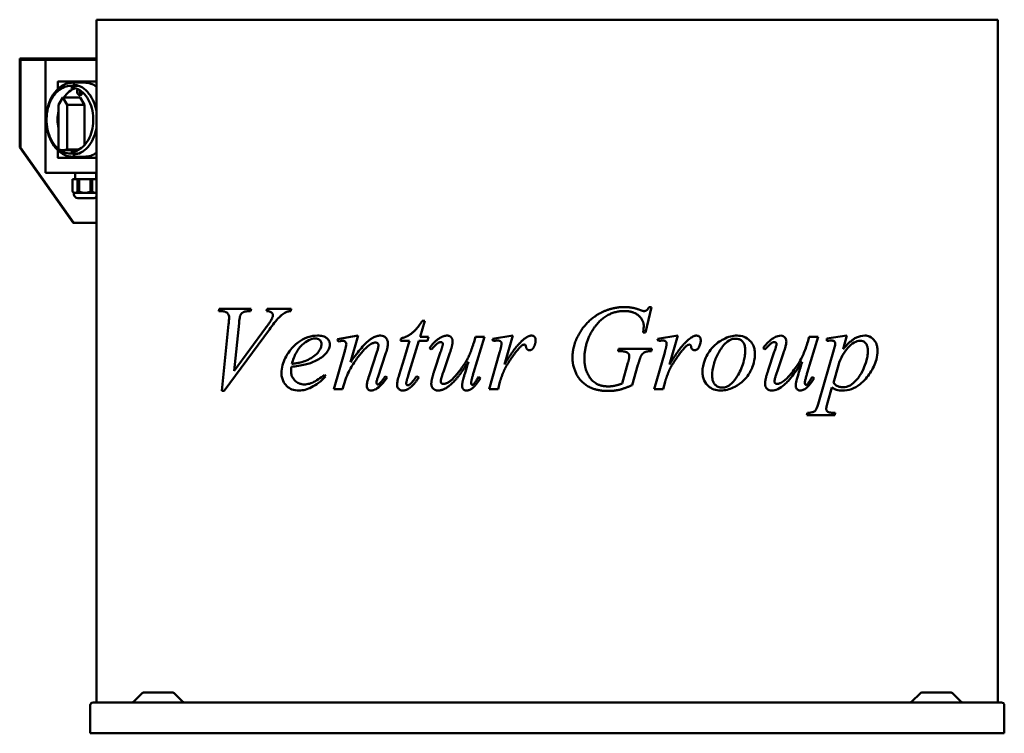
# Model space of a CAD drawing. Header units: millimetres. Extents: x 231 to 1029, y 156 to 734.
import ezdxf

# ---------------------------------------------------------------- set-up
doc = ezdxf.new("R2010")
doc.units = ezdxf.units.MM
doc.header["$LTSCALE"] = 3
doc.layers.add('Widoczne (ISO)', color=7, linetype='Continuous', lineweight=50)

msp = doc.modelspace()

# ---------------------------------------------------------------- linework, layer by layer
at = {"layer": 'Widoczne (ISO)'}
for p, q in [((293.68, 734.5), (317.7, 734.5)), ((293.68, 734.5), (293.68, 181.5)), ((484.62, 734.5), (317.7, 734.5)), ((484.62, 734.5), (542.61, 734.5)), ((774.49, 734.5), (542.61, 734.5)), ((774.49, 734.5), (832.47, 734.5)), ((999.4, 734.5), (832.47, 734.5)), ((999.4, 734.5), (1023.41, 734.5)), ((1023.41, 734.5), (1023.41, 181.5)), ((231.45, 701.2), (231.45, 703)), ((232.73, 703), (231.45, 703)), ((232.73, 702), (232.16, 702)), ((232.16, 701.2), (232.16, 702)), ((293.68, 703), (232.73, 703)), ((232.73, 702), (293.68, 702)), ((252.31, 610.5), (252.31, 702)), ((231.45, 701.2), (231.45, 631)), ((232.16, 631), (232.16, 701.2)), ((262.23, 678.2), (262.23, 684)), ((293.68, 684.4), (262.57, 684.4)), ((278.93, 681), (272.85, 681)), ((283.99, 683.5), (274.43, 683.5)), ((266.31, 671.5), (262.78, 665.54)), ((269.85, 665.54), (266.31, 671.5)), ((280.46, 671.5), (266.31, 671.5)), ((280.46, 671.5), (283.99, 665.54)), ((262.78, 665.54), (262.78, 629.38)), ((269.85, 629.38), (269.85, 665.54)), ((283.99, 665.54), (269.85, 665.54)), ((283.99, 665.54), (283.99, 632.98)), ((231.45, 631), (274.68, 569.87)), ((232.16, 631), (231.45, 631)), ((275.39, 569.87), (232.16, 631)), ((262.23, 623), (262.23, 628.8)), ((262.57, 622.6), (293.68, 622.6)), ((278.67, 628.87), (266.31, 628.87)), ((279.62, 629.38), (269.85, 629.38)), ((278.93, 626), (272.85, 626)), ((283.99, 623.5), (274.43, 623.5)), ((293.68, 610.5), (252.31, 610.5)), ((276.24, 610.5), (276.24, 605.25)), ((293.44, 610.5), (293.44, 605.25)), ((274.29, 605.25), (278.29, 605.25)), ((274.29, 605.25), (274.29, 595.29)), ((274.29, 595.29), (274.29, 605.25)), ((279.57, 605.25), (278.29, 605.25)), ((278.29, 605.25), (278.29, 595.29)), ((279.57, 605.25), (288.72, 605.25)), ((279.57, 605.25), (279.57, 595.29)), ((290.12, 605.25), (288.72, 605.25)), ((288.72, 605.25), (288.72, 595.29)), ((290.12, 605.25), (293.68, 605.25)), ((290.12, 605.25), (290.12, 595.29)), ((275.34, 594.24), (274.29, 595.29)), ((276.29, 594.24), (275.34, 594.24)), ((275.34, 594.24), (275.34, 593.15)), ((284.15, 594.24), (276.29, 594.24)), ((278.29, 595.29), (279.57, 595.29)), ((291.14, 589.95), (278.54, 589.95)), ((292.7, 594.24), (284.15, 594.24)), ((288.72, 595.29), (290.12, 595.29)), ((293.68, 594.24), (292.7, 594.24)), ((275.39, 569.87), (274.68, 569.87)), ((293.68, 569.87), (275.39, 569.87)), ((392.57, 498.49), (393.05, 500.24)), ((394.32, 498.49), (392.57, 498.49)), ((393.05, 500.24), (418.75, 500.24)), ((418.75, 500.24), (418.22, 498.49)), ((431.23, 498.49), (431.82, 500.24)), ((431.82, 500.24), (451.31, 500.24)), ((451.31, 500.24), (450.83, 498.49)), ((742.8, 501.73), (737.96, 481.23)), ((741.04, 501.73), (742.8, 501.73)), ((395.23, 433.76), (400.59, 487.87)), ((409.03, 488.83), (405.16, 450.06)), ((559.53, 490.58), (555.66, 477.52)), ((557.41, 490.58), (559.53, 490.58)), ((433.57, 483.52), (396.98, 433.76)), ((405.16, 450.06), (430.54, 484.69)), ((505.37, 478.63), (488.85, 475.66)), ((499.15, 457.02), (505.37, 478.63)), ((614.23, 475.98), (630.64, 478.63)), ((630.64, 478.63), (623.95, 455.32)), ((737.96, 481.23), (736.21, 481.23)), ((747.89, 475.98), (764.3, 478.63)), ((764.3, 478.63), (757.61, 455.32)), ((884.8, 476.19), (901.15, 478.63)), ((901.15, 478.63), (897.97, 467.59)), ((488.85, 475.66), (489.28, 473.9)), ((489.28, 473.9), (491.03, 474.17)), ((540.15, 476.35), (539.67, 474.44)), ((539.67, 474.44), (542.61, 474.44)), ((542.61, 459.92), (547, 474.44)), ((547, 474.44), (542.61, 474.44)), ((554.7, 474.44), (545.99, 446.24)), ((561.5, 474.44), (554.7, 474.44)), ((555.66, 477.52), (562.29, 477.52)), ((562.29, 477.52), (561.5, 474.44)), ((607.65, 477.52), (598.88, 448.52)), ((599.25, 473.53), (600.37, 477.52)), ((600.37, 477.52), (607.65, 477.52)), ((614.87, 474.22), (614.23, 475.98)), ((748.53, 474.22), (747.89, 475.98)), ((877.79, 477.52), (869.03, 448.52)), ((869.4, 473.53), (870.51, 477.52)), ((870.51, 477.52), (877.79, 477.52)), ((884.8, 474.33), (884.8, 476.19)), ((494.37, 465.3), (485.72, 435.24)), ((520.66, 465.25), (514.29, 445.97)), ((521.35, 444.75), (527.99, 464.77)), ((564.63, 467.32), (563.14, 468.38)), ((567.23, 450.54), (572.22, 465.35)), ((579.71, 464.66), (574.46, 449.37)), ((611.42, 435.24), (619.97, 465.04)), ((715.82, 466.05), (716.35, 467.9)), ((717.15, 466.05), (715.82, 466.05)), ((716.35, 467.9), (743.33, 467.9)), ((743.33, 467.9), (742.85, 466.05)), ((745.08, 435.24), (753.63, 465.04)), ((834.77, 467.32), (833.29, 468.38)), ((837.38, 450.54), (842.37, 465.35)), ((849.86, 464.66), (844.6, 449.37)), ((878.48, 425), (890.59, 467)), ((542.61, 459.92), (538.61, 446.72)), ((719.17, 439.76), (723.89, 456.49)), ((731.96, 454.84), (727.18, 438.43)), ((894.25, 454.63), (890.16, 440.29)), ((478.18, 446.77), (479.13, 445.39)), ((492.89, 435.24), (495.22, 443.16)), ((528.89, 444.8), (527.4, 445.71)), ((552.95, 445.87), (554.54, 444.7)), ((602.97, 445.33), (604.41, 444.22)), ((620.28, 441.3), (618.74, 435.24)), ((753.95, 441.3), (752.41, 435.24)), ((873.12, 445.33), (874.55, 444.22)), ((396.98, 433.76), (395.23, 433.76)), ((485.72, 435.24), (492.89, 435.24)), ((618.74, 435.24), (611.42, 435.24)), ((752.41, 435.24), (745.08, 435.24)), ((889.05, 436.47), (885.49, 424.09)), ((868.71, 414.27), (869.19, 416.02)), ((891.75, 416.02), (891.28, 414.27)), ((891.28, 414.27), (868.71, 414.27)), ((330.59, 189.06), (323.46, 181.94)), ((331.65, 189.5), (355.45, 189.5)), ((356.51, 189.06), (363.63, 181.94)), ((960.59, 189.06), (953.46, 181.94)), ((961.65, 189.5), (985.45, 189.5)), ((986.51, 189.06), (993.63, 181.94)), ((288.55, 156.5), (288.55, 179.2)), ((290.85, 181.5), (1026.25, 181.5)), ((1028.55, 156.5), (1028.55, 179.2)), ((1028.55, 156.5), (288.55, 156.5))]:
    msp.add_line(p, q, dxfattribs=at)
for centre, radius, start, end in [((278.54, 593.15), 3.2, 180, 270), ((291.14, 593.15), 3.2, 270, 322.50306), ((331.65, 188), 1.5, 90, 135), ((355.45, 188), 1.5, 45, 90), ((961.65, 188), 1.5, 90, 135), ((985.45, 188), 1.5, 45, 90), ((290.85, 179.2), 2.3, 90, 180), ((322.4, 183), 1.5, 270, 315), ((364.69, 183), 1.5, 225, 270), ((952.4, 183), 1.5, 270, 315), ((994.69, 183), 1.5, 225, 270), ((1026.25, 179.2), 2.3, 0, 90)]:
    msp.add_arc(centre, radius, start, end, dxfattribs=at)
for centre, major_axis, start_param, end_param in [((280.46, 653.5), (0, 26), 0.209761, 0.806114), ((280.13, 676.39), (0, -3.09), 4.061611, 7.639373), ((283.99, 653.5), (0, 30), 5.808941, 6.283185), ((282.25, 676.39), (0, -3.09), 4.4133, 5.776892), ((280.46, 653.5), (0, 26), 1.29255, 1.849043), ((266.31, 653.87), (0, -25), 6.081827, 6.484543), ((280.46, 653.5), (0, -26), 5.956524, 6.073424), ((283.99, 653.5), (0, -30), 0, 0.474245)]:
    msp.add_ellipse(centre, major_axis=major_axis, ratio=0.707107, start_param=start_param, end_param=end_param, dxfattribs=at)
for points, degree, knots in [([(274.43, 623.5), (272.16, 623.5), (269.9, 624), (265.59, 625.96), (263.55, 627.43), (259.88, 631.19), (258.25, 633.5), (255.6, 638.72), (254.57, 641.63), (253.23, 647.77), (252.91, 650.98), (253.02, 657.39), (253.44, 660.59), (254.98, 666.63), (256.1, 669.48), (258.94, 674.54), (260.65, 676.76), (264.5, 680.31), (266.64, 681.65), (270.68, 683.16), (272.55, 683.5), (274.43, 683.5)], 3, [3.141593, 3.141593, 3.141593, 3.141593, 3.452656, 3.452656, 3.767952, 3.767952, 4.088998, 4.088998, 4.412159, 4.412159, 4.73555, 4.73555, 5.058895, 5.058895, 5.382291, 5.382291, 5.705321, 5.705321, 6.025721, 6.025721, 6.283185, 6.283185, 6.283185, 6.283185]), ([(262.78, 629.87), (262.24, 630.32), (261.72, 630.8), (259.52, 633.06), (258.03, 635.18), (255.6, 639.96), (254.66, 642.63), (253.44, 648.26), (253.15, 651.2), (253.24, 657.08), (253.63, 660.01), (255.05, 665.54), (256.07, 668.15), (258.67, 672.79), (260.24, 674.82), (263.77, 678.07), (265.72, 679.3), (269.42, 680.68), (271.14, 681), (272.85, 681)], 3, [3.673688, 3.673688, 3.673688, 3.673688, 3.768824, 3.768824, 4.089818, 4.089818, 4.412775, 4.412775, 4.735944, 4.735944, 5.059069, 5.059069, 5.382243, 5.382243, 5.705076, 5.705076, 6.025461, 6.025461, 6.283185, 6.283185, 6.283185, 6.283185]), ([(262.23, 684), (262.23, 684.04), (262.23, 684.07), (262.25, 684.14), (262.26, 684.18), (262.29, 684.24), (262.31, 684.27), (262.37, 684.33), (262.4, 684.35), (262.47, 684.39), (262.51, 684.4), (262.55, 684.4), (262.56, 684.4), (262.57, 684.4)], 3, [4.712389, 4.712389, 4.712389, 4.712389, 5.026548, 5.026548, 5.340708, 5.340708, 5.654867, 5.654867, 5.969026, 5.969026, 6.230091, 6.230091, 6.283185, 6.283185, 6.283185, 6.283185]), ([(272.85, 679.5), (274.82, 679.5), (276.78, 679.04), (280.49, 677.24), (282.24, 675.92), (285.35, 672.56), (286.71, 670.53), (288.9, 665.97), (289.75, 663.44), (290.83, 658.13), (291.08, 655.35), (290.94, 649.81), (290.56, 647.06), (289.21, 641.87), (288.25, 639.44), (285.84, 635.13), (284.39, 633.25), (281.18, 630.24), (279.4, 629.1), (276.02, 627.8), (274.44, 627.5), (272.85, 627.5)], 3, [0, 0, 0, 0, 0.329642, 0.329642, 0.653894, 0.653894, 0.972366, 0.972366, 1.289192, 1.289192, 1.605917, 1.605917, 1.922696, 1.922696, 2.239406, 2.239406, 2.556379, 2.556379, 2.875672, 2.875672, 3.141593, 3.141593, 3.141593, 3.141593]), ([(274.43, 681.75), (276.56, 681.75), (278.69, 681.25), (282.73, 679.29), (284.63, 677.85), (288, 674.19), (289.47, 671.99), (291.85, 667.04), (292.77, 664.29), (293.48, 660.81), (293.59, 660.21), (293.68, 659.61)], 3, [0, 0, 0, 0, 0.330387, 0.330387, 0.654932, 0.654932, 0.973273, 0.973273, 1.289864, 1.289864, 1.35473, 1.35473, 1.35473, 1.35473]), ([(293.68, 647.39), (293.48, 646.13), (293.23, 644.89), (292.18, 640.86), (291.13, 638.21), (288.52, 633.53), (286.95, 631.49), (283.46, 628.22), (281.53, 626.99), (277.86, 625.57), (276.15, 625.25), (274.43, 625.25)], 3, [1.786862, 1.786862, 1.786862, 1.786862, 1.922896, 1.922896, 2.239365, 2.239365, 2.556115, 2.556115, 2.875343, 2.875343, 3.141593, 3.141593, 3.141593, 3.141593]), ([(262.57, 622.6), (262.53, 622.6), (262.5, 622.61), (262.44, 622.63), (262.41, 622.64), (262.35, 622.69), (262.32, 622.71), (262.28, 622.77), (262.27, 622.81), (262.24, 622.87), (262.23, 622.91), (262.23, 622.96), (262.23, 622.98), (262.23, 623)], 3, [3.141593, 3.141593, 3.141593, 3.141593, 3.380107, 3.380107, 3.631866, 3.631866, 3.921551, 3.921551, 4.23571, 4.23571, 4.549869, 4.549869, 4.712389, 4.712389, 4.712389, 4.712389]), ([(272.85, 626), (270.78, 626), (268.71, 626.46), (265.69, 627.83), (264.68, 628.44), (263.7, 629.15)], 3, [3.1415927, 3.1415927, 3.1415927, 3.1415927, 3.4532129, 3.4532129, 3.6200636, 3.6200636, 3.6200636, 3.6200636]), ([(400.96, 493.45), (400.96, 493.95), (400.9, 494.44), (400.63, 495.34), (400.45, 495.73), (399.9, 496.56), (399.51, 496.96), (398.65, 497.63), (398.08, 497.89), (396.5, 498.39), (395.36, 498.49), (394.32, 498.49)], 3, [0, 0, 0, 0, 0.15095, 0.15095, 0.293237, 0.293237, 0.490427, 0.490427, 0.763296, 0.763296, 1.26144, 1.26144, 1.26144, 1.26144]), ([(409.99, 494.83), (409.9, 494.63), (409.83, 494.37), (409.5, 493.02), (409.26, 491.13), (409.03, 488.83)], 3, [0, 0, 0, 0, 0.0690568, 0.0690568, 0.3632166, 0.3632166, 0.3632166, 0.3632166]), ([(418.22, 498.49), (417.12, 498.48), (415.87, 498.42), (413.31, 498.04), (412.67, 497.73), (411.86, 497.25), (411.44, 496.9), (410.64, 495.99), (410.29, 495.44), (409.99, 494.83)], 3, [0, 0, 0, 0, 0.468277, 0.468277, 1.086934, 1.086934, 1.876799, 1.876799, 2.71907, 2.71907, 2.71907, 2.71907]), ([(436.44, 495.09), (436.44, 495.37), (436.4, 495.63), (436.25, 496.14), (436.13, 496.37), (435.73, 497), (435.4, 497.28), (434.99, 497.62), (434.63, 497.79), (433.42, 498.26), (432.3, 498.42), (431.23, 498.49)], 3, [0, 0, 0, 0, 0.081645, 0.081645, 0.166461, 0.166461, 0.335051, 0.335051, 0.73712, 0.73712, 1.827639, 1.827639, 1.827639, 1.827639]), ([(447.11, 497.59), (445.89, 497), (444.72, 496.24), (443.3, 495.1), (443.01, 494.85), (442.57, 494.47), (442.43, 494.33), (442.03, 493.96), (441.72, 493.67), (439.21, 491.08), (436.01, 486.85), (433.57, 483.52)], 3, [0, 0, 0, 0, 0.547245, 0.547245, 0.691846, 0.691846, 0.765539, 0.765539, 0.893983, 0.893983, 1.824718, 1.824718, 1.824718, 1.824718]), ([(435.75, 492.49), (435.9, 492.82), (436.04, 493.18), (436.24, 493.79), (436.31, 494.06), (436.41, 494.58), (436.44, 494.84), (436.44, 495.09)], 3, [0, 0, 0, 0, 0.11889, 0.11889, 0.2031247, 0.2031247, 0.2801029, 0.2801029, 0.2801029, 0.2801029]), ([(450.83, 498.49), (450.42, 498.45), (450, 498.4), (449.19, 498.27), (448.79, 498.18), (447.97, 497.95), (447.52, 497.8), (447.11, 497.59)], 3, [0, 0, 0, 0, 0.1747349, 0.1747349, 0.3449423, 0.3449423, 0.5307794, 0.5307794, 0.5307794, 0.5307794]), ([(400.59, 487.87), (400.68, 488.87), (400.77, 489.98), (400.9, 491.81), (400.96, 492.79), (400.96, 493.45)], 3, [0, 0, 0, 0, 0.3015137, 0.3015137, 0.5483178, 0.5483178, 0.5483178, 0.5483178]), ([(430.54, 484.69), (431.19, 485.56), (431.85, 486.47), (433, 488.1), (433.54, 488.88), (434.65, 490.56), (435.34, 491.65), (435.75, 492.49)], 3, [0, 0, 0, 0, 0.378627, 0.378627, 0.689059, 0.689059, 1.066661, 1.066661, 1.066661, 1.066661]), ([(542.61, 477.12), (546.34, 478.47), (552.79, 483.52), (557.41, 490.58)], 2, [0.240135, 0.240135, 0.240135, 1, 2, 2, 2]), ([(443.34, 448.26), (443.34, 450.45), (443.65, 452.57), (445.34, 458.94), (447.42, 462.52), (451.35, 468.38), (454.13, 471.23), (459, 474.69), (461.61, 476.28), (467.38, 478.21), (469.94, 478.63), (472.55, 478.63)], 3, [0, 0, 0, 0, 0.657415, 0.657415, 2.039324, 2.039324, 4.206653, 4.206653, 5.432105, 5.432105, 6.391864, 6.391864, 6.391864, 6.391864]), ([(472.55, 478.63), (473.92, 478.63), (475.38, 478.52), (478.69, 477.69), (479.68, 476.91), (480.75, 475.99), (481.37, 475.32), (482.05, 474.07), (482.24, 473.6), (482.48, 472.63), (482.53, 472.16), (482.53, 471.67)], 3, [0, 0, 0, 0, 0.583507, 0.583507, 1.421229, 1.421229, 2.592327, 2.592327, 3.207569, 3.207569, 3.752025, 3.752025, 3.752025, 3.752025]), ([(499.15, 457.02), (501.72, 460.57), (504.39, 464.13), (508.39, 468.94), (509.76, 470.52), (512.46, 473.29), (514.64, 475.38), (518.35, 477.41), (519.39, 477.87), (521.51, 478.47), (522.56, 478.63), (523.63, 478.63)], 3, [0, 0, 0, 0, 1.400519, 1.400519, 2.047568, 2.047568, 2.672223, 2.672223, 2.899082, 2.899082, 3.112693, 3.112693, 3.112693, 3.112693]), ([(523.63, 478.63), (524.44, 478.63), (525.23, 478.5), (526.67, 477.9), (527.27, 477.48), (528.34, 476.39), (528.76, 475.76), (529.39, 474.19), (529.53, 473.28), (529.53, 472.36)], 3, [0, 0, 0, 0, 0.2487586, 0.2487586, 0.47516, 0.47516, 0.7093699, 0.7093699, 0.9854453, 0.9854453, 0.9854453, 0.9854453]), ([(774.49, 476.57), (775.31, 477.15), (776.24, 477.73), (777.54, 478.28), (777.92, 478.41), (778.65, 478.58), (778.99, 478.63), (779.33, 478.63)], 3, [0, 0, 0, 0, 0.3028506, 0.3028506, 0.4228765, 0.4228765, 0.5256105, 0.5256105, 0.5256105, 0.5256105]), ([(779.33, 478.63), (779.85, 478.63), (780.37, 478.56), (781.22, 478.21), (781.55, 478), (782.01, 477.55), (782.27, 477.26), (782.71, 476.21), (782.78, 475.58), (782.78, 474.97)], 3, [0, 0, 0, 0, 0.155506, 0.155506, 0.2765394, 0.2765394, 0.3470925, 0.3470925, 0.4283575, 0.4283575, 0.4283575, 0.4283575]), ([(784.17, 449.16), (784.17, 452.41), (784.81, 455.57), (787.01, 461.31), (788.86, 464.96), (795.1, 472.22), (798.59, 474.35), (802.93, 476.63), (804.95, 477.45), (808.73, 478.41), (810.44, 478.63), (812.15, 478.63)], 3, [0, 0, 0, 0, 0.976527, 0.976527, 1.84707, 1.84707, 2.837581, 2.837581, 3.650564, 3.650564, 4.328061, 4.328061, 4.328061, 4.328061]), ([(812.15, 478.63), (814.13, 478.63), (816.05, 478.33), (819.62, 476.94), (821.18, 475.9), (823.95, 473.11), (824.8, 471.71), (825.87, 469.31), (826.22, 468.14), (826.62, 465.83), (826.7, 464.75), (826.7, 463.66)], 3, [0, 0, 0, 0, 0.669853, 0.669853, 1.327787, 1.327787, 1.994126, 1.994126, 2.561616, 2.561616, 3.049822, 3.049822, 3.049822, 3.049822]), ([(841.57, 476.56), (842.18, 476.94), (842.8, 477.28), (844.03, 477.85), (844.64, 478.08), (846.08, 478.5), (846.9, 478.63), (847.73, 478.63)], 3, [0, 0, 0, 0, 0.280755, 0.280755, 0.5498953, 0.5498953, 0.9012163, 0.9012163, 0.9012163, 0.9012163]), ([(847.73, 478.63), (848.33, 478.63), (848.93, 478.53), (850.21, 477.97), (850.67, 477.51), (851.28, 476.79), (851.55, 476.35), (851.87, 475.52), (851.95, 475.19), (852.06, 474.52), (852.09, 474.19), (852.09, 473.85)], 3, [0, 0, 0, 0, 0.253764, 0.253764, 0.566609, 0.566609, 0.905797, 0.905797, 1.10851, 1.10851, 1.303121, 1.303121, 1.303121, 1.303121]), ([(897.97, 467.59), (899.56, 469.47), (901.27, 471.33), (903.78, 473.63), (904.56, 474.3), (905.75, 475.19), (906.14, 475.47), (907.3, 476.24), (908.04, 476.65), (911.02, 478.08), (913.3, 478.63), (915.65, 478.63)], 3, [0, 0, 0, 0, 0.881162, 0.881162, 1.265547, 1.265547, 1.451332, 1.451332, 1.808206, 1.808206, 2.861896, 2.861896, 2.861896, 2.861896]), ([(915.65, 478.63), (916.97, 478.63), (918.27, 478.39), (921.15, 477.08), (922.26, 476), (923.76, 474.32), (924.45, 473.26), (925.32, 471.14), (925.57, 470.21), (925.89, 468.33), (925.95, 467.4), (925.95, 466.47)], 3, [0, 0, 0, 0, 0.558529, 0.558529, 1.283556, 1.283556, 2.12356, 2.12356, 2.706955, 2.706955, 3.246364, 3.246364, 3.246364, 3.246364]), ([(470.74, 476.24), (468.98, 476.24), (467.25, 475.76), (463.68, 474.03), (461.86, 472.68), (460.09, 471.05), (459.98, 470.95), (458.17, 469.24), (456.69, 467.29), (453.84, 462.21), (452.66, 459.05), (451.78, 455.69)], 3, [0, 0, 0, 0, 0.749103, 0.749103, 1.600946, 1.600946, 1.648397, 1.648397, 2.407136, 2.407136, 3.344045, 3.344045, 3.344045, 3.344045]), ([(463.63, 458.45), (465.31, 459.19), (467.02, 460.08), (470.05, 462.11), (471.49, 463.3), (473.42, 465.63), (474.49, 467.06), (475.33, 469.22), (475.48, 469.71), (475.68, 470.72), (475.73, 471.22), (475.73, 471.73)], 3, [0, 0, 0, 0, 0.746198, 0.746198, 1.419449, 1.419449, 1.817703, 1.817703, 1.926999, 1.926999, 2.031973, 2.031973, 2.031973, 2.031973]), ([(475.73, 471.73), (475.73, 472.23), (475.67, 472.72), (475.41, 473.6), (475.24, 473.96), (474.8, 474.62), (474.5, 474.98), (473.62, 475.64), (473.1, 475.87), (471.97, 476.18), (471.35, 476.24), (470.74, 476.24)], 3, [0, 0, 0, 0, 0.151042, 0.151042, 0.284377, 0.284377, 0.4229521, 0.4229521, 0.5880541, 0.5880541, 0.7738169, 0.7738169, 0.7738169, 0.7738169]), ([(482.53, 471.67), (482.53, 470.86), (482.43, 470.06), (481.92, 468.06), (481.38, 466.95), (480.31, 465.3), (479.81, 464.66), (479.29, 464.08)], 3, [0, 0, 0, 0, 0.2457635, 0.2457635, 0.6390942, 0.6390942, 0.9200683, 0.9200683, 0.9200683, 0.9200683]), ([(492.99, 474.38), (492.79, 474.38), (492.53, 474.36), (491.92, 474.3), (491.46, 474.23), (491.03, 474.17)], 3, [0, 0, 0, 0, 0.0751124, 0.0751124, 0.2348645, 0.2348645, 0.2348645, 0.2348645]), ([(495.91, 471.78), (495.91, 472.03), (495.87, 472.28), (495.71, 472.75), (495.59, 472.97), (495.27, 473.4), (495.02, 473.66), (494.45, 474.05), (494.17, 474.18), (493.59, 474.35), (493.29, 474.38), (492.99, 474.38)], 3, [0, 0, 0, 0, 0.0759966, 0.0759966, 0.1539906, 0.1539906, 0.2502259, 0.2502259, 0.333911, 0.333911, 0.4178397, 0.4178397, 0.4178397, 0.4178397]), ([(494.37, 465.3), (494.62, 466.17), (494.88, 467.09), (495.32, 468.75), (495.57, 469.74), (495.84, 471.03), (495.91, 471.49), (495.91, 471.78)], 3, [0, 0, 0, 0, 0.2771008, 0.2771008, 0.5262688, 0.5262688, 0.6756802, 0.6756802, 0.6756802, 0.6756802]), ([(516.04, 471.83), (513.95, 470.67), (512.01, 469), (508.95, 465.84), (507.29, 463.9), (503.18, 458.3), (501.16, 455.16), (499.31, 452.08)], 3, [0, 0, 0, 0, 0.749595, 0.749595, 1.380566, 1.380566, 2.060783, 2.060783, 2.060783, 2.060783]), ([(519.55, 473), (519.09, 473), (518.64, 472.92), (517.46, 472.57), (516.71, 472.21), (516.04, 471.83)], 3, [0, 0, 0, 0, 0.141054, 0.141054, 0.3833788, 0.3833788, 0.3833788, 0.3833788]), ([(521.88, 470.82), (521.88, 471.1), (521.84, 471.38), (521.64, 471.86), (521.51, 472.06), (521.2, 472.4), (520.98, 472.59), (520.53, 472.82), (520.34, 472.89), (519.95, 472.98), (519.75, 473), (519.55, 473)], 3, [0, 0, 0, 0, 0.0838433, 0.0838433, 0.157094, 0.157094, 0.2263244, 0.2263244, 0.2716799, 0.2716799, 0.3177038, 0.3177038, 0.3177038, 0.3177038]), ([(520.66, 465.25), (520.96, 466.13), (521.25, 467.07), (521.7, 468.94), (521.88, 469.95), (521.88, 470.82)], 3, [0, 0, 0, 0, 0.2808054, 0.2808054, 0.5787469, 0.5787469, 0.5787469, 0.5787469]), ([(529.53, 472.36), (529.53, 471.28), (529.36, 470.11), (528.86, 467.63), (528.44, 466.15), (527.99, 464.77)], 3, [0, 0, 0, 0, 0.326208, 0.326208, 0.7633505, 0.7633505, 0.7633505, 0.7633505]), ([(540.15, 476.35), (540.58, 476.46), (541.01, 476.59), (541.83, 476.85), (542.22, 476.98), (542.61, 477.12)], 3, [0, 0, 0, 0, 0.1342686, 0.1342686, 0.2574908, 0.2574908, 0.2574908, 0.2574908]), ([(773.65, 471.3), (773.82, 471.3), (773.98, 471.27), (774.27, 471.16), (774.38, 471.08), (774.49, 470.99)], 3, [-0.10145148, -0.10145148, -0.10145148, -0.10145148, -0.05060511, -0.05060511, -0.00907345, -0.00907345, -0.00907345, -0.00907345]), ([(774.98, 469.71), (774.95, 469.96), (774.9, 470.23), (774.79, 470.56), (774.75, 470.65), (774.66, 470.81), (774.61, 470.87), (774.55, 470.93)], 3, [0, 0, 0, 0, 0.0748199, 0.0748199, 0.1039203, 0.1039203, 0.1282296, 0.1282296, 0.1282296, 0.1282296]), ([(782.78, 474.97), (782.78, 473.93), (782.65, 472.91), (782.09, 470.87), (781.67, 469.89), (781.14, 468.97)], 3, [0, 0, 0, 0, 0.3115508, 0.3115508, 0.6330165, 0.6330165, 0.6330165, 0.6330165]), ([(810.98, 476.14), (809.57, 476.14), (808.19, 475.83), (805.27, 474.52), (803.83, 473.43), (799.98, 469.59), (798.07, 466.32), (795.41, 461.37), (794.15, 458.36), (792.47, 452.21), (792.02, 449.14), (792.02, 446.02)], 3, [0, 0, 0, 0, 0.473481, 0.473481, 1.033713, 1.033713, 2.16028, 2.16028, 3.690457, 3.690457, 5.149184, 5.149184, 5.149184, 5.149184]), ([(818.84, 466.95), (818.84, 468.12), (818.73, 469.3), (818.17, 471.41), (817.77, 472.32), (816.61, 473.93), (815.95, 474.49), (814.8, 475.29), (814.1, 475.61), (812.58, 476.04), (811.79, 476.14), (810.98, 476.14)], 3, [0, 0, 0, 0, 0.350498, 0.350498, 0.66308, 0.66308, 0.983654, 0.983654, 1.4073, 1.4073, 1.839039, 1.839039, 1.839039, 1.839039]), ([(833.29, 468.38), (834.05, 469.46), (834.85, 470.49), (836.45, 472.35), (837.25, 473.18), (839.2, 474.95), (840.36, 475.83), (841.57, 476.56)], 3, [0, 0, 0, 0, 0.457643, 0.457643, 0.879442, 0.879442, 1.438653, 1.438653, 1.438653, 1.438653]), ([(842.63, 473.37), (841.98, 473.37), (841.35, 473.22), (840.59, 472.86), (840.45, 472.79), (840.28, 472.69), (840.25, 472.68), (840.14, 472.61), (839.94, 472.49), (838.34, 471.13), (836.47, 469.16), (834.77, 467.32)], 3, [0, 0, 0, 0, 0.2756095, 0.2756095, 0.3404273, 0.3404273, 0.3527097, 0.3527097, 0.3903647, 0.3903647, 0.4944431, 0.4944431, 0.4944431, 0.4944431]), ([(842.37, 465.35), (842.65, 466.19), (842.94, 467.07), (843.43, 468.64), (843.68, 469.49), (843.96, 470.58), (844.05, 470.97), (844.14, 471.55), (844.17, 471.79), (844.17, 471.99)], 3, [0, 0, 0, 0, 0.2764258, 0.2764258, 0.515462, 0.515462, 0.622166, 0.622166, 0.6917535, 0.6917535, 0.6917535, 0.6917535]), ([(844.17, 471.99), (844.17, 472.1), (844.16, 472.21), (844.1, 472.42), (844.05, 472.52), (843.9, 472.76), (843.78, 472.88), (843.52, 473.1), (843.35, 473.2), (843, 473.34), (842.82, 473.37), (842.63, 473.37)], 3, [0, 0, 0, 0, 0.0325952, 0.0325952, 0.0682617, 0.0682617, 0.1300499, 0.1300499, 0.2300993, 0.2300993, 0.3286033, 0.3286033, 0.3286033, 0.3286033]), ([(844.7, 439.49), (845.41, 439.49), (846.18, 439.71), (847.32, 440.16), (848.71, 440.77), (851.55, 442.9), (853.4, 444.89), (856.44, 448.52), (859.64, 452.47), (863.7, 458.87), (864.57, 460.38), (867.19, 466.67), (868.38, 470.22), (869.4, 473.53)], 3, [0, 0, 0, 0, 0.300852, 0.300852, 0.503663, 0.503663, 0.784963, 0.784963, 1.014432, 1.014432, 1.112314, 1.112314, 1.208816, 1.208816, 1.208816, 1.208816]), ([(852.09, 473.85), (852.09, 473.16), (851.97, 472.35), (851.64, 470.66), (851.39, 469.68), (850.76, 467.42), (850.3, 465.99), (849.86, 464.66)], 3, [0, 0, 0, 0, 0.2067753, 0.2067753, 0.4546569, 0.4546569, 0.8367167, 0.8367167, 0.8367167, 0.8367167]), ([(888.67, 474.65), (888.28, 474.65), (887.86, 474.63), (886.6, 474.54), (885.65, 474.44), (884.8, 474.33)], 3, [0, 0, 0, 0, 0.1674665, 0.1674665, 0.5341774, 0.5341774, 0.5341774, 0.5341774]), ([(891.7, 471.94), (891.7, 472.27), (891.66, 472.59), (891.5, 473.15), (891.39, 473.38), (891.14, 473.75), (890.97, 473.95), (890.45, 474.32), (890.14, 474.44), (889.46, 474.62), (889.06, 474.65), (888.67, 474.65)], 3, [0, 0, 0, 0, 0.0986907, 0.0986907, 0.1812254, 0.1812254, 0.2543313, 0.2543313, 0.3346134, 0.3346134, 0.4345413, 0.4345413, 0.4345413, 0.4345413]), ([(890.59, 467), (890.78, 467.69), (890.98, 468.42), (891.3, 469.69), (891.47, 470.4), (891.65, 471.37), (891.7, 471.71), (891.7, 471.94)], 3, [0, 0, 0, 0, 0.2209874, 0.2209874, 0.4025377, 0.4025377, 0.5188156, 0.5188156, 0.5188156, 0.5188156]), ([(912.15, 474.44), (910.38, 474.44), (908.67, 473.93), (905.14, 471.97), (903.41, 470.42), (900.75, 467.39), (899.16, 465.4), (896.24, 460.24), (895.11, 457.55), (894.25, 454.63)], 3, [0, 0, 0, 0, 0.751608, 0.751608, 1.607438, 1.607438, 2.202257, 2.202257, 2.749644, 2.749644, 2.749644, 2.749644]), ([(918.09, 466.52), (918.09, 467.54), (918, 468.57), (917.55, 470.32), (917.26, 471.03), (916.43, 472.34), (915.93, 472.83), (915.04, 473.59), (914.49, 473.92), (913.33, 474.34), (912.74, 474.44), (912.15, 474.44)], 3, [0, 0, 0, 0, 0.306138, 0.306138, 0.557248, 0.557248, 0.835638, 0.835638, 1.234942, 1.234942, 1.622556, 1.622556, 1.622556, 1.622556]), ([(479.29, 464.08), (478.23, 462.9), (477.06, 461.89), (473.06, 458.98), (469.85, 457.51), (466.81, 456.43)], 3, [0, 0, 0, 0, 0.5729, 0.5729, 1.905377, 1.905377, 1.905377, 1.905377]), ([(777.85, 466.79), (777.47, 466.79), (777.1, 466.85), (776.34, 467.16), (776.07, 467.4), (775.68, 467.78), (775.5, 468.05), (775.16, 468.77), (775.04, 469.24), (774.98, 469.71)], 3, [0, 0, 0, 0, 0.1134236, 0.1134236, 0.2464244, 0.2464244, 0.4493781, 0.4493781, 0.741582, 0.741582, 0.741582, 0.741582]), ([(781.14, 468.97), (780.88, 468.46), (780.54, 467.98), (779.81, 467.34), (779.46, 467.13), (778.68, 466.85), (778.27, 466.79), (777.85, 466.79)], 3, [0, 0, 0, 0, 0.1717632, 0.1717632, 0.2939636, 0.2939636, 0.420644, 0.420644, 0.420644, 0.420644]), ([(826.7, 463.66), (826.7, 461.85), (826.52, 460.08), (825.34, 454.12), (823.68, 450.87), (821.07, 446.08), (818.81, 443.29), (813.4, 438.72), (810.73, 437.31), (807.47, 435.79), (805.88, 435.2), (802.54, 434.36), (800.8, 434.13), (799.03, 434.13)], 3, [0, 0, 0, 0, 0.541148, 0.541148, 1.84441, 1.84441, 4.658333, 4.658333, 7.388542, 7.388542, 9.786724, 9.786724, 12.225135, 12.225135, 12.225135, 12.225135]), ([(800.15, 436.52), (801.4, 436.52), (802.59, 436.77), (805.14, 437.82), (806.42, 438.7), (809.55, 441.51), (811.25, 443.84), (812.8, 446.39), (812.94, 446.64), (815.15, 450.42), (816.81, 454.26), (818.18, 459.88), (818.45, 461.42), (818.77, 464.31), (818.84, 465.62), (818.84, 466.95)], 3, [0, 0, 0, 0, 0.393721, 0.393721, 0.878053, 0.878053, 1.7214, 1.7214, 1.808821, 1.808821, 3.141089, 3.141089, 3.636231, 3.636231, 4.050048, 4.050048, 4.050048, 4.050048]), ([(925.95, 466.47), (925.95, 464.03), (925.61, 461.67), (923.92, 455.34), (922.02, 451.69), (917.84, 445.38), (915.13, 441.97), (909.55, 437.53), (907.2, 436.21), (902.33, 434.51), (899.9, 434.13), (897.44, 434.13)], 3, [0, 0, 0, 0, 0.73167, 0.73167, 2.028495, 2.028495, 3.330053, 3.330053, 4.193442, 4.193442, 5.025492, 5.025492, 5.025492, 5.025492]), ([(898.23, 436.78), (899.11, 436.78), (899.97, 436.91), (901.3, 437.27), (901.76, 437.43), (903.23, 438.03), (904.21, 438.59), (907.75, 441.14), (909.88, 443.76), (913.21, 448.68), (914.42, 451.33), (915.82, 454.82), (916.93, 457.8), (917.72, 461.75), (917.87, 462.75), (918.05, 464.68), (918.09, 465.6), (918.09, 466.52)], 3, [0, 0, 0, 0, 0.370583, 0.370583, 0.572759, 0.572759, 1.020428, 1.020428, 2.229469, 2.229469, 3.77791, 3.77791, 4.920488, 4.920488, 5.300578, 5.300578, 5.643457, 5.643457, 5.643457, 5.643457]), ([(466.81, 456.43), (465.45, 455.95), (464.01, 455.54), (459.06, 454.35), (455.06, 453.76), (451.46, 453.35)], 3, [0, 0, 0, 0, 0.595047, 0.595047, 2.133329, 2.133329, 2.133329, 2.133329]), ([(451.78, 455.69), (452.96, 455.82), (454.15, 455.98), (456.4, 456.35), (457.48, 456.56), (460.23, 457.22), (461.99, 457.75), (463.63, 458.45)], 3, [0, 0, 0, 0, 0.501663, 0.501663, 0.960276, 0.960276, 1.686565, 1.686565, 1.686565, 1.686565]), ([(864.88, 457.39), (862.44, 453.53), (859.71, 449.48), (853.68, 441.72), (851.55, 439.78), (848.7, 437.37), (846.95, 436.16), (843.57, 434.58), (841.91, 434.13), (840.24, 434.13)], 3, [0, 0, 0, 0, 1.556428, 1.556428, 3.4498, 3.4498, 5.966082, 5.966082, 8.184671, 8.184671, 8.184671, 8.184671]), ([(860.37, 442.2), (860.73, 443.68), (861.46, 446.18), (862.88, 450.93), (863.96, 454.44), (864.88, 457.39)], 3, [0, 0, 0, 0, 0.468271, 0.468271, 1.267001, 1.267001, 1.267001, 1.267001]), ([(457.47, 434.13), (455.55, 434.13), (453.56, 434.38), (450.19, 435.65), (448.74, 436.54), (446.57, 438.83), (445.52, 440.29), (444.27, 442.95), (443.89, 444.03), (443.44, 446.2), (443.34, 447.22), (443.34, 448.26)], 3, [0, 0, 0, 0, 0.813229, 0.813229, 1.479129, 1.479129, 1.96162, 1.96162, 2.257211, 2.257211, 2.510255, 2.510255, 2.510255, 2.510255]), ([(451.46, 453.35), (451.39, 452.68), (451.32, 451.99), (451.23, 450.68), (451.2, 450.01), (451.2, 449.37)], 3, [0, 0, 0, 0, 0.2040768, 0.2040768, 0.3948067, 0.3948067, 0.3948067, 0.3948067]), ([(451.2, 449.37), (451.2, 448.35), (451.33, 447.36), (451.88, 445.53), (452.26, 444.74), (453.43, 442.91), (454.28, 442.08), (455.93, 440.69), (457.05, 440.07), (459.39, 439.29), (460.58, 439.12), (461.77, 439.12)], 3, [0, 0, 0, 0, 0.306841, 0.306841, 0.59556, 0.59556, 1.047295, 1.047295, 1.806286, 1.806286, 2.553861, 2.553861, 2.553861, 2.553861]), ([(461.77, 439.12), (463.2, 439.12), (464.62, 439.3), (466.75, 439.86), (467.46, 440.09), (468.31, 440.44), (468.49, 440.52), (471.33, 441.79), (475.08, 444.44), (478.18, 446.77)], 3, [0, 0, 0, 0, 0.608215, 0.608215, 0.916793, 0.916793, 0.986944, 0.986944, 2.084791, 2.084791, 2.084791, 2.084791]), ([(499.31, 452.08), (498.79, 451.21), (498.3, 450.32), (496.83, 447.41), (495.96, 445.32), (495.22, 443.16)], 3, [0, 0, 0, 0, 0.318944, 0.318944, 1.02134, 1.02134, 1.02134, 1.02134]), ([(536.96, 438.8), (536.96, 439.79), (537.14, 440.96), (537.69, 443.6), (538.15, 445.24), (538.61, 446.72)], 3, [0, 0, 0, 0, 0.2971284, 0.2971284, 0.7014032, 0.7014032, 0.7014032, 0.7014032]), ([(799.03, 434.13), (797.09, 434.13), (795.13, 434.4), (791.61, 435.72), (790.12, 436.63), (787.72, 438.85), (786.49, 440.27), (785.11, 443.25), (784.76, 444.33), (784.28, 446.66), (784.17, 447.91), (784.17, 449.16)], 3, [0, 0, 0, 0, 0.611732, 0.611732, 1.155425, 1.155425, 1.599648, 1.599648, 1.832934, 1.832934, 2.090065, 2.090065, 2.090065, 2.090065]), ([(834.83, 439.49), (834.83, 440.41), (834.95, 441.39), (835.3, 443.41), (835.58, 444.58), (836.31, 447.3), (836.84, 448.97), (837.38, 450.54)], 3, [0, 0, 0, 0, 0.274269, 0.274269, 0.62467, 0.62467, 1.149716, 1.149716, 1.149716, 1.149716]), ([(844.6, 449.37), (844.26, 448.4), (843.91, 447.38), (843.33, 445.57), (843.05, 444.63), (842.71, 443.33), (842.59, 442.83), (842.46, 442.08), (842.42, 441.77), (842.42, 441.51)], 3, [0, 0, 0, 0, 0.3240645, 0.3240645, 0.5959503, 0.5959503, 0.73552, 0.73552, 0.8250253, 0.8250253, 0.8250253, 0.8250253]), ([(869.03, 448.52), (868.72, 447.51), (868.4, 446.43), (867.87, 444.52), (867.61, 443.51), (867.31, 442.16), (867.21, 441.66), (867.1, 440.92), (867.06, 440.6), (867.06, 440.34)], 3, [0, 0, 0, 0, 0.3312686, 0.3312686, 0.6161712, 0.6161712, 0.7531882, 0.7531882, 0.8429662, 0.8429662, 0.8429662, 0.8429662]), ([(479.13, 445.39), (477.29, 443.57), (475.38, 441.87), (471.55, 438.98), (469.64, 437.75), (464.38, 435.1), (460.96, 434.13), (457.47, 434.13)], 3, [0, 0, 0, 0, 0.952298, 0.952298, 1.839336, 1.839336, 3.322053, 3.322053, 3.322053, 3.322053]), ([(512.43, 438.06), (512.43, 438.87), (512.6, 439.87), (513.17, 442.47), (513.75, 444.37), (514.29, 445.97)], 3, [0, 0, 0, 0, 0.2435669, 0.2435669, 0.6772815, 0.6772815, 0.6772815, 0.6772815]), ([(521.35, 444.75), (521.1, 443.98), (520.82, 443.07), (520.43, 441.67), (520.24, 440.91), (520.24, 440.56)], 3, [0, 0, 0, 0, 0.2433683, 0.2433683, 0.43277, 0.43277, 0.43277, 0.43277]), ([(520.24, 440.56), (520.24, 440.31), (520.27, 440.08), (520.4, 439.76), (520.45, 439.67), (520.59, 439.44), (520.72, 439.28), (520.94, 439.12), (521.01, 439.08), (521.15, 439.03), (521.23, 439.02), (521.3, 439.02)], 3, [0, 0, 0, 0, 0.0726446, 0.0726446, 0.1036912, 0.1036912, 0.152142, 0.152142, 0.1718236, 0.1718236, 0.1900308, 0.1900308, 0.1900308, 0.1900308]), ([(528.89, 444.8), (527.89, 443.33), (526.81, 441.85), (524.27, 438.83), (522.64, 437.15), (520.87, 435.94)], 3, [0, 0, 0, 0, 0.537504, 0.537504, 1.194964, 1.194964, 1.194964, 1.194964]), ([(521.3, 439.02), (521.41, 439.02), (521.53, 439.04), (521.93, 439.18), (522.24, 439.38), (522.52, 439.6)], 3, [0, 0, 0, 0, 0.0359998, 0.0359998, 0.1310554, 0.1310554, 0.1310554, 0.1310554]), ([(522.52, 439.6), (523.16, 440.16), (523.77, 440.81), (525.43, 442.76), (526.48, 444.26), (527.4, 445.71)], 3, [0, 0, 0, 0, 0.2601217, 0.2601217, 0.7776921, 0.7776921, 0.7776921, 0.7776921]), ([(541.53, 434.13), (540.88, 434.13), (540.24, 434.23), (539.14, 434.68), (538.69, 434.99), (538.09, 435.57), (537.91, 435.79), (537.48, 436.42), (537.29, 436.84), (537.02, 437.78), (536.96, 438.29), (536.96, 438.8)], 3, [0, 0, 0, 0, 0.194262, 0.194262, 0.359408, 0.359408, 0.4443807, 0.4443807, 0.5831925, 0.5831925, 0.7348356, 0.7348356, 0.7348356, 0.7348356]), ([(792.02, 446.02), (792.02, 444.47), (792.23, 442.88), (793.32, 440.14), (793.99, 439.34), (795.15, 438.14), (795.96, 437.56), (797.93, 436.71), (799.03, 436.52), (800.15, 436.52)], 3, [0, 0, 0, 0, 0.465837, 0.465837, 0.887747, 0.887747, 1.572109, 1.572109, 2.341388, 2.341388, 2.341388, 2.341388]), ([(840.24, 434.13), (839.53, 434.13), (838.81, 434.24), (837.28, 434.85), (836.7, 435.33), (835.92, 436.12), (835.57, 436.59), (835.14, 437.52), (835.02, 437.9), (834.86, 438.7), (834.83, 439.1), (834.83, 439.49)], 3, [0, 0, 0, 0, 0.303747, 0.303747, 0.672826, 0.672826, 1.035941, 1.035941, 1.267694, 1.267694, 1.481948, 1.481948, 1.481948, 1.481948]), ([(842.42, 441.51), (842.42, 441.28), (842.45, 441.06), (842.56, 440.66), (842.64, 440.5), (842.84, 440.2), (842.97, 440.06), (843.36, 439.77), (843.62, 439.66), (844.14, 439.52), (844.43, 439.49), (844.7, 439.49)], 3, [0, 0, 0, 0, 0.0690739, 0.0690739, 0.1284565, 0.1284565, 0.1932882, 0.1932882, 0.2843212, 0.2843212, 0.3825691, 0.3825691, 0.3825691, 0.3825691]), ([(859.73, 437.9), (859.73, 438.52), (859.8, 439.17), (860.01, 440.58), (860.18, 441.42), (860.37, 442.2)], 3, [0, 0, 0, 0, 0.185008, 0.185008, 0.4334276, 0.4334276, 0.4334276, 0.4334276]), ([(867.06, 440.34), (867.06, 440.09), (867.08, 439.81), (867.17, 439.43), (867.23, 439.29), (867.33, 439.12), (867.4, 439.03), (867.56, 438.9), (867.64, 438.86), (867.8, 438.81), (867.88, 438.8), (867.96, 438.8)], 3, [0, 0, 0, 0, 0.0765211, 0.0765211, 0.1224718, 0.1224718, 0.1448764, 0.1448764, 0.1609212, 0.1609212, 0.1778097, 0.1778097, 0.1778097, 0.1778097]), ([(874.55, 444.22), (873.92, 443.1), (873.24, 442), (871.13, 438.94), (869.53, 437.1), (867.75, 435.78)], 3, [0, 0, 0, 0, 0.431161, 0.431161, 1.284185, 1.284185, 1.284185, 1.284185]), ([(867.96, 438.8), (868.19, 438.8), (868.42, 438.87), (868.8, 439.06), (868.96, 439.17), (869.15, 439.32), (869.19, 439.36), (869.41, 439.55), (869.66, 439.79), (871.19, 442.08), (872.34, 444.02), (873.12, 445.33)], 3, [0, 0, 0, 0, 0.0974115, 0.0974115, 0.171487, 0.171487, 0.1911046, 0.1911046, 0.281515, 0.281515, 0.3953617, 0.3953617, 0.3953617, 0.3953617]), ([(890.16, 440.29), (890.86, 439.46), (891.64, 438.8), (893.25, 437.8), (894.07, 437.46), (895.99, 436.91), (897.12, 436.78), (898.23, 436.78)], 3, [0, 0, 0, 0, 0.387661, 0.387661, 0.746878, 0.746878, 1.22052, 1.22052, 1.22052, 1.22052]), ([(516.15, 434.13), (515.58, 434.13), (515.01, 434.22), (513.98, 434.67), (513.64, 434.97), (513.11, 435.54), (512.88, 435.92), (512.51, 436.89), (512.43, 437.47), (512.43, 438.06)], 3, [0, 0, 0, 0, 0.1798628, 0.1798628, 0.3560252, 0.3560252, 0.5928861, 0.5928861, 0.893419, 0.893419, 0.893419, 0.893419]), ([(520.87, 435.94), (520.27, 435.52), (519.63, 435.14), (518.5, 434.62), (518.01, 434.43), (517.06, 434.2), (516.6, 434.13), (516.15, 434.13)], 3, [0, 0, 0, 0, 0.2249339, 0.2249339, 0.3871772, 0.3871772, 0.5318307, 0.5318307, 0.5318307, 0.5318307]), ([(863.29, 434.13), (862.79, 434.13), (862.29, 434.21), (861.24, 434.65), (860.87, 435.01), (860.37, 435.59), (860.16, 435.93), (859.91, 436.57), (859.85, 436.81), (859.75, 437.33), (859.73, 437.62), (859.73, 437.9)], 3, [0, 0, 0, 0, 0.211531, 0.211531, 0.462432, 0.462432, 0.715934, 0.715934, 0.858902, 0.858902, 1.01521, 1.01521, 1.01521, 1.01521]), ([(867.75, 435.78), (867.29, 435.44), (866.82, 435.15), (865.35, 434.41), (864.33, 434.13), (863.29, 434.13)], 3, [0, 0, 0, 0, 0.2184927, 0.2184927, 0.6611652, 0.6611652, 0.6611652, 0.6611652]), ([(897.44, 434.13), (896.65, 434.13), (895.85, 434.17), (894.08, 434.39), (893.33, 434.58), (891.49, 435.16), (890.23, 435.78), (889.05, 436.47)], 3, [0, 0, 0, 0, 0.334708, 0.334708, 0.754228, 0.754228, 1.642458, 1.642458, 1.642458, 1.642458]), ([(869.19, 416.02), (870.38, 416.08), (871.73, 416.21), (873.77, 416.73), (874.57, 417.04), (875.36, 417.67), (875.74, 418.02), (877.02, 420.31), (877.77, 422.46), (878.48, 425)], 3, [0, 0, 0, 0, 0.505953, 0.505953, 0.875169, 0.875169, 1.012847, 1.012847, 1.227606, 1.227606, 1.227606, 1.227606]), ([(885.49, 424.09), (885.3, 423.45), (885.11, 422.77), (884.8, 421.57), (884.64, 420.92), (884.47, 419.99), (884.43, 419.64), (884.43, 419.37)], 3, [0, 0, 0, 0, 0.2084284, 0.2084284, 0.3822079, 0.3822079, 0.4937658, 0.4937658, 0.4937658, 0.4937658]), ([(884.43, 419.37), (884.43, 419.04), (884.47, 418.72), (884.64, 418.14), (884.76, 417.9), (885.04, 417.47), (885.24, 417.23), (885.99, 416.7), (886.52, 416.48), (887.89, 416.13), (889.32, 416.06), (890.87, 416.02), (891.32, 416.02), (891.75, 416.02)], 3, [0, 0, 0, 0, 0.0981914, 0.0981914, 0.1885272, 0.1885272, 0.2740111, 0.2740111, 0.3787243, 0.3787243, 0.5706556, 0.5706556, 0.6452796, 0.6452796, 0.6452796, 0.6452796])]:
    msp.add_open_spline(points, degree=degree, knots=knots, dxfattribs=at)
for points, weights in [([(276.29, 594.24), (275.34, 594.24), (274.29, 595.29)], [1, 1.05716928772, 1.0590788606]), ([(278.29, 595.29), (277.24, 594.24), (276.29, 594.24)], [1.0590788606, 1.05716928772, 1]), ([(284.15, 594.24), (281.98, 594.24), (279.57, 595.29)], [1, 1.05716928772, 1.0590788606]), ([(288.72, 595.29), (286.32, 594.24), (284.15, 594.24)], [1.0590788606, 1.05716928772, 1]), ([(292.7, 594.24), (291.48, 594.24), (290.12, 595.29)], [1, 1.05716928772, 1.0590788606]), ([(293.68, 594.4), (293.19, 594.24), (292.7, 594.24)], [1.03580415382, 1.02199001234, 1])]:
    msp.add_rational_spline(points, weights, degree=2, dxfattribs=at)
for points, degree in [([(678.96, 460.42), (678.96, 468.86), (686.03, 484.05), (696.65, 494.56), (702.86, 497.59)], 2), ([(720.86, 498.49), (705.78, 498.49), (696.22, 484.53)], 2), ([(702.86, 497.59), (711.46, 501.73), (720.86, 501.73)], 2), ([(720.86, 501.73), (727.82, 501.73), (733.5, 499.4)], 2), ([(736.64, 486.54), (736.64, 491.27), (728.25, 498.49), (720.86, 498.49)], 2), ([(733.5, 499.4), (735.79, 498.49), (736.85, 498.49)], 2), ([(736.85, 498.49), (738.02, 498.49), (739.72, 499.61), (741.04, 501.73)], 2), ([(736.21, 481.23), (736.64, 484.84), (736.64, 486.54)], 2), ([(571.43, 476.56), (574.77, 478.63), (577.59, 478.63)], 2), ([(577.59, 478.63), (579.5, 478.63), (581.94, 475.92), (581.94, 473.85)], 2), ([(639.3, 475.39), (643.23, 478.63), (645.67, 478.63)], 2), ([(645.67, 478.63), (647.26, 478.63), (649.12, 476.77), (649.12, 474.97)], 2), ([(696.22, 484.53), (688.63, 473.48), (688.63, 459.78)], 2), ([(563.14, 468.38), (567.07, 473.96), (571.43, 476.56)], 2), ([(572.49, 473.37), (571.27, 473.37), (568.88, 471.94), (564.63, 467.32)], 2), ([(572.22, 465.35), (574.03, 470.67), (574.03, 471.99)], 2), ([(574.03, 471.99), (574.03, 472.52), (573.07, 473.37), (572.49, 473.37)], 2), ([(574.56, 439.49), (576.21, 439.49), (581.52, 442.63), (590.33, 453.57), (596.07, 463.12), (599.25, 473.53)], 2), ([(581.94, 473.85), (581.94, 471.25), (579.71, 464.66)], 2), ([(618.37, 474.65), (617.42, 474.65), (614.87, 474.22)], 2), ([(620.82, 473.9), (619.86, 474.65), (618.37, 474.65)], 2), ([(619.97, 465.04), (621.51, 470.24), (621.51, 472.42)], 2), ([(621.51, 472.42), (621.51, 473.32), (620.82, 473.9)], 2), ([(623.95, 455.32), (632.45, 469.66), (639.3, 475.39)], 2), ([(638.45, 470.93), (637.17, 470.24), (634.68, 467.16)], 2), ([(639.99, 471.3), (639.14, 471.3), (638.45, 470.93)], 2), ([(640.89, 470.93), (640.52, 471.3), (639.99, 471.3)], 2), ([(641.31, 469.71), (641.21, 470.61), (640.89, 470.93)], 2), ([(649.12, 474.97), (649.12, 471.83), (647.47, 468.97)], 2), ([(752.04, 474.65), (751.08, 474.65), (748.53, 474.22)], 2), ([(754.48, 473.9), (753.52, 474.65), (752.04, 474.65)], 2), ([(753.63, 465.04), (755.17, 470.24), (755.17, 472.42)], 2), ([(755.17, 472.42), (755.17, 473.32), (754.48, 473.9)], 2), ([(757.61, 455.32), (766.11, 469.66), (772.96, 475.39)], 2), ([(772.11, 470.93), (770.84, 470.24), (768.34, 467.16)], 2), ([(773.65, 471.3), (772.8, 471.3), (772.11, 470.93)], 2), ([(772.96, 475.39), (773.75, 476.05), (774.49, 476.57)], 2), ([(774.55, 470.93), (774.53, 470.95), (774.51, 470.97), (774.49, 470.99)], 3), ([(634.68, 467.16), (630.69, 462.49), (626.02, 455)], 2), ([(644.18, 466.79), (643.07, 466.79), (641.53, 468.22), (641.31, 469.71)], 2), ([(647.47, 468.97), (646.36, 466.79), (644.18, 466.79)], 2), ([(723.68, 464.66), (721.66, 466.05), (717.15, 466.05)], 2), ([(724.9, 462.01), (724.9, 463.76), (723.68, 464.66)], 2), ([(734.57, 462.38), (733.77, 461.11), (731.96, 454.84)], 2), ([(742.85, 466.05), (739.13, 465.99), (735.79, 464.35), (734.57, 462.38)], 2), ([(768.34, 467.16), (764.36, 462.49), (759.68, 455)], 2), ([(594.74, 457.39), (586.3, 444.06), (574.88, 434.13), (570.1, 434.13)], 2), ([(590.23, 442.2), (591.02, 445.49), (594.74, 457.39)], 2), ([(626.02, 455), (624, 451.81), (622.57, 447.83)], 2), ([(708.07, 433.76), (697.82, 433.76), (685.07, 441.46), (678.96, 454.15), (678.96, 460.42)], 2), ([(688.63, 459.78), (688.63, 450.7), (698.08, 437.48), (707.96, 437.48)], 2), ([(723.89, 456.49), (724.9, 459.94), (724.9, 462.01)], 2), ([(759.68, 455), (757.67, 451.81), (756.23, 447.83)], 2), ([(564.68, 439.49), (564.68, 443.1), (567.23, 450.54)], 2), ([(574.46, 449.37), (572.28, 443.16), (572.28, 441.51)], 2), ([(598.88, 448.52), (596.92, 442.04), (596.92, 440.34)], 2), ([(622.57, 447.83), (620.55, 442.41), (620.28, 441.3)], 2), ([(756.23, 447.83), (754.21, 442.41), (753.95, 441.3)], 2), ([(545.99, 446.24), (544.4, 441.4), (544.4, 439.97)], 2), ([(544.4, 439.97), (544.4, 439.23), (545.09, 438.38), (545.57, 438.38)], 2), ([(545.57, 438.38), (546.63, 438.38), (548.38, 439.97)], 2), ([(554.54, 444.7), (550.4, 438.32), (546.63, 435.83)], 2), ([(548.38, 439.97), (549.39, 440.93), (552.95, 445.87)], 2), ([(570.1, 434.13), (567.82, 434.13), (564.68, 437.16), (564.68, 439.49)], 2), ([(572.28, 441.51), (572.28, 440.56), (573.5, 439.49), (574.56, 439.49)], 2), ([(589.59, 437.9), (589.59, 439.55), (590.23, 442.2)], 2), ([(596.92, 440.34), (596.92, 439.55), (597.4, 438.8), (597.82, 438.8)], 2), ([(604.41, 444.22), (601.11, 438.38), (597.61, 435.78)], 2), ([(597.82, 438.8), (598.46, 438.8), (599.95, 440.18), (602.97, 445.33)], 2), ([(707.96, 437.48), (710.4, 437.48), (714.76, 438.32), (719.17, 439.76)], 2), ([(727.18, 438.43), (720.6, 435.62), (712.53, 433.76), (708.07, 433.76)], 2), ([(542.61, 434.2), (542.25, 434.15), (541.89, 434.13), (541.53, 434.13)], 3), ([(546.63, 435.83), (544.65, 434.48), (542.61, 434.2)], 2), ([(593.15, 434.13), (591.55, 434.13), (589.59, 436.25), (589.59, 437.9)], 2), ([(597.61, 435.78), (595.33, 434.13), (593.15, 434.13)], 2)]:
    msp.add_open_spline(points, degree=degree, dxfattribs=at)

doc.saveas('drawing.dxf')
